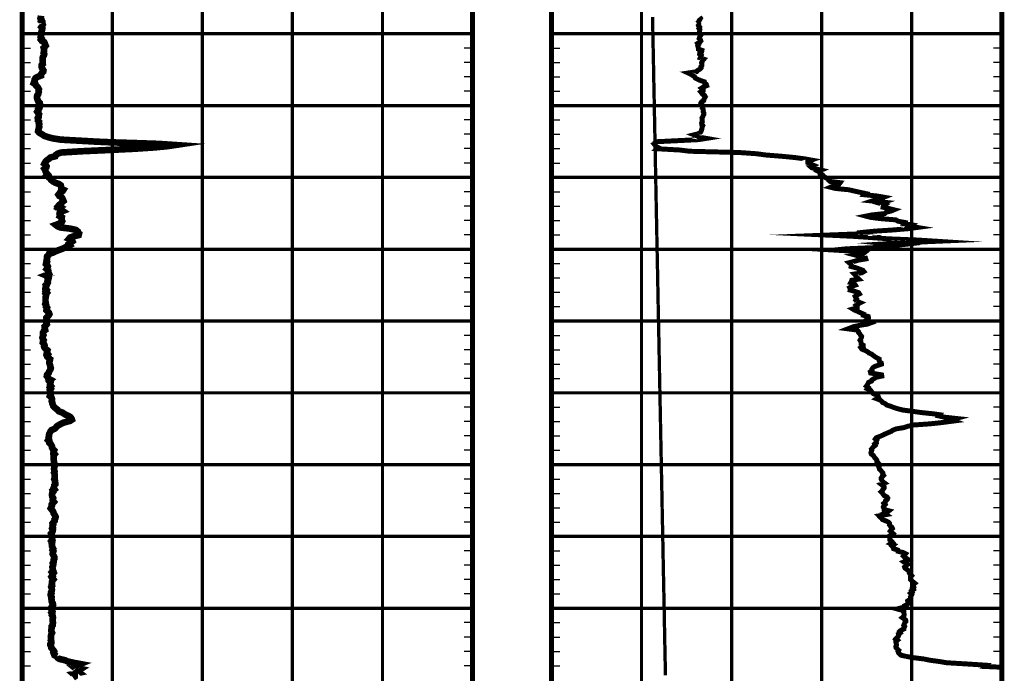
# Model space of a CAD drawing. Extents: x 0 to 10.2, y 0 to 7.6.
# Tile 3 of 8: x 2 to 5, y 1.9 to 3.9. Entities that reach past the tile are written whole.
import ezdxf

# ---------------------------------------------------------------- set-up
doc = ezdxf.new("R2010")
doc.units = 0
for name, pattern in [('Dash', [0.12, 0.08, -0.04]), ('Dot', [0.04, 0, -0.04]), ('Solid', [0])]:
    doc.linetypes.add(name, pattern=pattern)
doc.layers.get('0').update_dxf_attribs({"linetype": 'Solid'})

msp = doc.modelspace()

# ---------------------------------------------------------------- linework, layer by layer
at = {"color": 7, "linetype": 'Solid', "const_width": 0.015}
for points in [[(1.998, 5.75), (1.998, 1.2265)], [(3.358, 5.75), (3.358, 1.2265)], [(3.596, 5.75), (3.596, 1.2265)], [(3.596, 5.75), (3.596, 1.2265)], [(4.956, 5.75), (4.956, 1.2265)], [(4.956, 5.75), (4.956, 1.2265)]]:
    msp.add_lwpolyline(points, dxfattribs=at)
at = {"color": 8, "linetype": 'Dot', "const_width": 0.01}
for points in [[(2.27, 5.75), (2.27, 1.2265)], [(2.542, 5.75), (2.542, 1.2265)], [(2.814, 5.75), (2.814, 1.2265)], [(3.086, 5.75), (3.086, 1.2265)], [(3.868, 5.75), (3.868, 1.2265)], [(4.14, 5.75), (4.14, 1.2265)], [(4.412, 5.75), (4.412, 1.2265)], [(4.684, 5.75), (4.684, 1.2265)], [(1.998, 3.8077), (3.358, 3.8077)], [(3.358, 3.8077), (1.998, 3.8077)], [(3.596, 3.8077), (4.956, 3.8077)], [(4.956, 3.8077), (3.596, 3.8077)], [(3.596, 3.8077), (4.956, 3.8077)], [(4.956, 3.8077), (3.596, 3.8077)], [(1.998, 3.5908), (3.358, 3.5908)], [(3.358, 3.5908), (1.998, 3.5908)], [(3.596, 3.5908), (4.956, 3.5908)], [(4.956, 3.5908), (3.596, 3.5908)], [(3.596, 3.5908), (4.956, 3.5908)], [(4.956, 3.5908), (3.596, 3.5908)], [(1.998, 3.3738), (3.358, 3.3738)], [(3.358, 3.3738), (1.998, 3.3738)], [(3.596, 3.3738), (4.956, 3.3738)], [(4.956, 3.3738), (3.596, 3.3738)], [(3.596, 3.3738), (4.956, 3.3738)], [(4.956, 3.3738), (3.596, 3.3738)], [(1.998, 3.1569), (3.358, 3.1569)], [(3.358, 3.1569), (1.998, 3.1569)], [(3.596, 3.1569), (4.956, 3.1569)], [(4.956, 3.1569), (3.596, 3.1569)], [(3.596, 3.1569), (4.956, 3.1569)], [(4.956, 3.1569), (3.596, 3.1569)], [(1.998, 2.9399), (3.358, 2.9399)], [(3.358, 2.9399), (1.998, 2.9399)], [(3.596, 2.9399), (4.956, 2.9399)], [(4.956, 2.9399), (3.596, 2.9399)], [(3.596, 2.9399), (4.956, 2.9399)], [(4.956, 2.9399), (3.596, 2.9399)], [(1.998, 2.723), (3.358, 2.723)], [(3.358, 2.723), (1.998, 2.723)], [(3.596, 2.723), (4.956, 2.723)], [(4.956, 2.723), (3.596, 2.723)], [(3.596, 2.723), (4.956, 2.723)], [(4.956, 2.723), (3.596, 2.723)], [(1.998, 2.506), (3.358, 2.506)], [(3.358, 2.506), (1.998, 2.506)], [(3.596, 2.506), (4.956, 2.506)], [(4.956, 2.506), (3.596, 2.506)], [(3.596, 2.506), (4.956, 2.506)], [(4.956, 2.506), (3.596, 2.506)], [(1.998, 2.2891), (3.358, 2.2891)], [(3.358, 2.2891), (1.998, 2.2891)], [(3.596, 2.2891), (4.956, 2.2891)], [(4.956, 2.2891), (3.596, 2.2891)], [(3.596, 2.2891), (4.956, 2.2891)], [(4.956, 2.2891), (3.596, 2.2891)], [(1.998, 2.0722), (3.358, 2.0722)], [(3.358, 2.0722), (1.998, 2.0722)], [(3.596, 2.0722), (4.956, 2.0722)], [(4.956, 2.0722), (3.596, 2.0722)], [(3.596, 2.0722), (4.956, 2.0722)], [(4.956, 2.0722), (3.596, 2.0722)]]:
    msp.add_lwpolyline(points, dxfattribs=at)
at = {"color": 96, "linetype": 'Solid', "const_width": 0.02}
for points in [[(2.0551, 3.862), (2.0546, 3.8582), (2.0532, 3.8544), (2.0557, 3.8506), (2.0546, 3.8468), (2.0589, 3.843), (2.0589, 3.8392)], [(2.0589, 3.8392), (2.0603, 3.8354), (2.0584, 3.8316), (2.0559, 3.8278), (2.0589, 3.8239), (2.0584, 3.8202), (2.057, 3.8163), (2.0559, 3.8124), (2.0551, 3.8087), (2.0546, 3.8049), (2.0546, 3.8011), (2.0538, 3.7973), (2.0565, 3.7935), (2.0546, 3.7897), (2.0573, 3.786), (2.0646, 3.7822), (2.0665, 3.7783), (2.0676, 3.7745), (2.069, 3.7717), (2.063, 3.7652), (2.0641, 3.7614), (2.0641, 3.7576), (2.0636, 3.7537), (2.0627, 3.7499), (2.0646, 3.7462), (2.0636, 3.7424), (2.0611, 3.7386), (2.0597, 3.7348), (2.0603, 3.731), (2.0603, 3.7272), (2.0603, 3.7234), (2.0597, 3.7196), (2.0603, 3.7158), (2.0565, 3.712), (2.0565, 3.7082), (2.0576, 3.7044), (2.06, 3.7006), (2.0622, 3.6968), (2.0616, 3.693), (2.0573, 3.6891), (2.0551, 3.6853), (2.0551, 3.6815), (2.0453, 3.6777), (2.0383, 3.6739), (2.0361, 3.67), (2.0361, 3.6662), (2.0342, 3.6624), (2.0328, 3.6586), (2.0385, 3.6548), (2.0399, 3.6509), (2.0442, 3.6472), (2.0464, 3.6434), (2.0486, 3.6396), (2.0475, 3.6358), (2.0483, 3.6319), (2.0461, 3.6247), (2.0432, 3.621), (2.0429, 3.6173), (2.0429, 3.6135), (2.0442, 3.6096), (2.0451, 3.6059), (2.047, 3.6022), (2.0513, 3.5984), (2.0519, 3.5946), (2.0508, 3.5908), (2.0513, 3.587), (2.05, 3.5832), (2.0461, 3.5794), (2.0467, 3.5757), (2.0437, 3.5719), (2.0461, 3.5682), (2.0489, 3.5644), (2.048, 3.5607), (2.048, 3.5569), (2.0451, 3.5531), (2.0461, 3.5493), (2.0456, 3.5455), (2.0489, 3.5417), (2.0483, 3.538), (2.0497, 3.5342), (2.0486, 3.5303), (2.0497, 3.5267), (2.0486, 3.5231), (2.0475, 3.5197), (2.0464, 3.5162), (2.0461, 3.5128), (2.0489, 3.5093), (2.0546, 3.5059), (2.0603, 3.5025), (2.0649, 3.4991), (2.0755, 3.4955), (2.0905, 3.4916), (2.1147, 3.4878), (2.2284, 3.4814), (2.2757, 3.4794), (2.3396, 3.4774), (2.4112, 3.4749), (2.4596, 3.4716), (2.4351, 3.4679), (2.3946, 3.4641), (2.3366, 3.4603), (2.2597, 3.4565), (2.1767, 3.4527), (2.1152, 3.4489), (2.1049, 3.4452), (2.0995, 3.4414), (2.0981, 3.4376), (2.0829, 3.4337), (2.0791, 3.4299), (2.0733, 3.4261), (2.0693, 3.4222), (2.0668, 3.4184), (2.0649, 3.4146), (2.0693, 3.4108), (2.0717, 3.407), (2.0706, 3.4032), (2.0655, 3.3994), (2.0679, 3.3957), (2.0684, 3.3919), (2.0704, 3.388), (2.0736, 3.3842), (2.0712, 3.3805), (2.0788, 3.3767), (2.0796, 3.3729), (2.0872, 3.3691), (2.0864, 3.3653), (2.0908, 3.3616), (2.0978, 3.3578), (2.1084, 3.354), (2.1144, 3.3501), (2.1158, 3.3441), (2.1158, 3.3403), (2.1228, 3.3365), (2.1204, 3.3327), (2.1128, 3.3289), (2.1106, 3.3251), (2.1076, 3.3214), (2.1101, 3.3176), (2.1171, 3.3139), (2.1196, 3.3101), (2.1215, 3.3062), (2.1228, 3.3025), (2.118, 3.2987), (2.1166, 3.2949), (2.1103, 3.2911), (2.1071, 3.2873), (2.1139, 3.2835), (2.109, 3.2797), (2.1155, 3.2759), (2.1209, 3.2721), (2.1117, 3.2683), (2.1109, 3.2644), (2.1128, 3.2606), (2.1114, 3.2568), (2.1177, 3.2531), (2.1171, 3.2493), (2.1171, 3.2454), (2.119, 3.2416), (2.1171, 3.2378), (2.1098, 3.234), (2.0995, 3.2302), (2.1044, 3.2263), (2.1131, 3.2226), (2.1441, 3.2188), (2.1601, 3.215), (2.1647, 3.2113), (2.1639, 3.2074), (2.1696, 3.2037), (2.1685, 3.1995), (2.1533, 3.1958), (2.1427, 3.1921), (2.1394, 3.1882), (2.1479, 3.1845), (2.1498, 3.1808), (2.1446, 3.1771), (2.1397, 3.1733), (2.1422, 3.1695), (2.1348, 3.1657), (2.1277, 3.1619), (2.1193, 3.1581), (2.1087, 3.1543), (2.0989, 3.1505), (2.0918, 3.1467), (2.0793, 3.1429), (2.0777, 3.1391), (2.0733, 3.1352), (2.0731, 3.1314), (2.0731, 3.1276), (2.0717, 3.1237), (2.0731, 3.1199), (2.0706, 3.1161), (2.0698, 3.1123), (2.0736, 3.1085), (2.0755, 3.1046), (2.0744, 3.1008), (2.072, 3.097), (2.0766, 3.0932), (2.0774, 3.0894), (2.0774, 3.0855), (2.0793, 3.0818), (2.0695, 3.078), (2.0788, 3.0742), (2.0782, 3.0703), (2.0752, 3.0665), (2.0761, 3.063), (2.0744, 3.0595), (2.0755, 3.0557), (2.0736, 3.052), (2.0693, 3.0483), (2.0704, 3.0445), (2.0684, 3.0408), (2.0679, 3.037), (2.0717, 3.0334), (2.0693, 3.0296), (2.0723, 3.0257), (2.0687, 3.0219), (2.0704, 3.0181), (2.0693, 3.0143), (2.0687, 3.0105), (2.0684, 3.0067), (2.0684, 3.0029), (2.0684, 2.999), (2.0693, 2.9952), (2.0679, 2.9915), (2.0704, 2.9877), (2.0698, 2.9838), (2.0731, 2.98), (2.0717, 2.9762), (2.0712, 2.9724), (2.0755, 2.9686), (2.0788, 2.9648), (2.0801, 2.961), (2.0782, 2.9572), (2.075, 2.9534), (2.0712, 2.9496), (2.0717, 2.9458), (2.0698, 2.9419), (2.0698, 2.9382), (2.0717, 2.9344), (2.0725, 2.9305), (2.0693, 2.9266), (2.0657, 2.9229), (2.0665, 2.9163), (2.0674, 2.9126), (2.063, 2.9088), (2.0608, 2.9049), (2.0608, 2.9011), (2.0622, 2.8972), (2.0603, 2.8935), (2.0592, 2.8897), (2.0603, 2.8858), (2.0627, 2.882), (2.0611, 2.8782), (2.0603, 2.8743), (2.0638, 2.8705), (2.0655, 2.8667), (2.0641, 2.863), (2.0655, 2.8591), (2.0695, 2.8552), (2.0742, 2.8514), (2.0731, 2.8476), (2.0725, 2.8438), (2.0755, 2.8399), (2.072, 2.8362), (2.0736, 2.8324), (2.078, 2.8286), (2.0823, 2.8248), (2.0815, 2.8208), (2.0801, 2.817), (2.0801, 2.8132), (2.0812, 2.8095), (2.0826, 2.8056), (2.0831, 2.8018), (2.0845, 2.798), (2.0837, 2.7943), (2.0812, 2.7904), (2.0791, 2.7866), (2.078, 2.7828), (2.0731, 2.7774), (2.0725, 2.7736), (2.0755, 2.7698), (2.0769, 2.766), (2.084, 2.7622), (2.0801, 2.7585), (2.0837, 2.7547), (2.0826, 2.7509), (2.082, 2.7471), (2.085, 2.7432), (2.082, 2.7394), (2.0845, 2.7356), (2.0815, 2.7318), (2.0826, 2.728), (2.0826, 2.7242), (2.084, 2.7205), (2.084, 2.7167), (2.082, 2.7129), (2.0864, 2.709), (2.0878, 2.7052), (2.0878, 2.7015), (2.0872, 2.6976), (2.0888, 2.6938), (2.0891, 2.69), (2.091, 2.6862), (2.0921, 2.6824), (2.0962, 2.6786), (2.1011, 2.6749), (2.1054, 2.6711), (2.1084, 2.6673), (2.1193, 2.6635), (2.125, 2.6597), (2.1288, 2.6569), (2.1384, 2.6532), (2.1438, 2.6495), (2.1468, 2.6457), (2.1481, 2.6419), (2.1424, 2.6382), (2.1237, 2.6333), (2.1155, 2.6295), (2.1087, 2.6257), (2.1027, 2.6219), (2.0995, 2.618), (2.0956, 2.6143), (2.0864, 2.6104), (2.0834, 2.6066), (2.0815, 2.6028), (2.0796, 2.5989), (2.0788, 2.5951), (2.0788, 2.5912), (2.0777, 2.5874), (2.0788, 2.5836), (2.0763, 2.5797), (2.0799, 2.5759), (2.0801, 2.5721), (2.0842, 2.5683), (2.0864, 2.5645), (2.0883, 2.5606), (2.0883, 2.5568), (2.0902, 2.553), (2.0946, 2.5492), (2.0929, 2.5453), (2.0924, 2.5415), (2.0959, 2.5376), (2.0929, 2.5339), (2.0935, 2.5301), (2.0929, 2.5263), (2.0929, 2.5224), (2.0935, 2.5186), (2.094, 2.5149), (2.0948, 2.5111), (2.0959, 2.5073), (2.0967, 2.5034), (2.0951, 2.4997), (2.0943, 2.493), (2.0948, 2.4892), (2.0959, 2.4854), (2.0943, 2.4814), (2.0959, 2.4775), (2.0962, 2.4737), (2.0962, 2.4699), (2.0962, 2.466), (2.0948, 2.4622), (2.0967, 2.4584), (2.0967, 2.4546), (2.0978, 2.4507), (2.0981, 2.4469), (2.0948, 2.4431), (2.0943, 2.4392), (2.0929, 2.4354), (2.0954, 2.4316), (2.0902, 2.4278), (2.0916, 2.424), (2.0886, 2.4202), (2.0883, 2.4163), (2.0883, 2.4124), (2.0891, 2.4087), (2.0916, 2.4049), (2.0905, 2.401), (2.0902, 2.3972), (2.0935, 2.3934), (2.0899, 2.3895), (2.0872, 2.3858), (2.0878, 2.382), (2.0859, 2.3781), (2.084, 2.3743), (2.0869, 2.3705), (2.0902, 2.3667), (2.0921, 2.3629), (2.0929, 2.359), (2.0954, 2.3553), (2.0978, 2.3515), (2.0992, 2.3477), (2.0981, 2.3439), (2.0956, 2.3401), (2.0959, 2.3362), (2.0929, 2.3324), (2.0899, 2.3286), (2.0916, 2.3248), (2.0897, 2.3209), (2.0908, 2.3171), (2.0886, 2.3133), (2.0908, 2.3094), (2.0902, 2.3056), (2.0886, 2.3018), (2.0853, 2.298), (2.0869, 2.2942), (2.0864, 2.2904), (2.0878, 2.2865), (2.0883, 2.2827), (2.0891, 2.2789), (2.0859, 2.275), (2.0883, 2.2712), (2.0872, 2.2675), (2.0883, 2.2637), (2.0878, 2.2598), (2.0897, 2.2559), (2.0916, 2.2521), (2.0897, 2.2484), (2.0921, 2.2445), (2.0908, 2.2407), (2.0899, 2.237), (2.0916, 2.2334), (2.0935, 2.2297), (2.0954, 2.226), (2.0954, 2.2222), (2.0929, 2.2184), (2.0929, 2.2123), (2.0905, 2.2085), (2.0921, 2.2047), (2.091, 2.2009), (2.0891, 2.1971), (2.0897, 2.1933), (2.0902, 2.1896), (2.0916, 2.1858), (2.0883, 2.182), (2.0921, 2.1782), (2.0891, 2.1744), (2.0902, 2.1706), (2.0867, 2.1668), (2.0888, 2.163), (2.0921, 2.1592), (2.0891, 2.1554), (2.0878, 2.1516), (2.0883, 2.1478), (2.0872, 2.144), (2.0883, 2.1402), (2.0859, 2.1363), (2.0872, 2.1326), (2.0878, 2.1288), (2.0872, 2.125), (2.0853, 2.1212), (2.0864, 2.1174), (2.084, 2.1135), (2.0845, 2.1097), (2.0869, 2.1059), (2.0859, 2.1021), (2.0872, 2.0982), (2.0867, 2.0944), (2.088, 2.0906), (2.0905, 2.0869), (2.0913, 2.0831), (2.0894, 2.0795), (2.0867, 2.0757), (2.0891, 2.0703), (2.0872, 2.0666), (2.0891, 2.0628), (2.0864, 2.059), (2.0888, 2.0552), (2.0878, 2.0515), (2.0902, 2.0477), (2.091, 2.0439), (2.0902, 2.04), (2.0902, 2.0363), (2.0902, 2.0325), (2.091, 2.0287), (2.0902, 2.0249), (2.0902, 2.0211), (2.0872, 2.0174), (2.0872, 2.0136), (2.0864, 2.0098), (2.0859, 2.0059), (2.0864, 2.0021), (2.0883, 1.9983), (2.0864, 1.9945), (2.0853, 1.9908), (2.0845, 1.987), (2.0853, 1.9832), (2.0853, 1.9794), (2.0845, 1.9756), (2.0864, 1.9718), (2.0864, 1.9681), (2.0834, 1.9643), (2.0834, 1.9605), (2.0853, 1.9568), (2.0859, 1.9531), (2.0891, 1.9493), (2.0924, 1.9455), (2.0946, 1.9417), (2.0924, 1.938), (2.0954, 1.9306), (2.1033, 1.9268)], [(2.1033, 1.9268), (2.1049, 1.923), (2.1106, 1.9191), (2.1277, 1.9153), (2.1356, 1.9115), (2.1528, 1.9077), (2.1729, 1.9039), (2.1639, 1.9002), (2.1517, 1.8964), (2.1563, 1.8926), (2.1748, 1.8888), (2.1688, 1.885), (2.1645, 1.8813), (2.1699, 1.8775), (2.1525, 1.8737), (2.1568, 1.87), (2.1568, 1.8662), (2.1517, 1.8625)]]:
    msp.add_lwpolyline(points, dxfattribs=at)
at = {"color": 132, "linetype": 'Solid', "const_width": 0.015}
for points in [[(4.0431, 3.8582), (4.0462, 3.8544), (4.0441, 3.8506), (4.0419, 3.8468), (4.0406, 3.843), (4.0352, 3.8392)], [(4.0352, 3.8392), (4.0407, 3.8354), (4.0405, 3.8316), (4.0435, 3.8278), (4.0414, 3.8239), (4.0443, 3.8202), (4.0435, 3.8163), (4.0426, 3.8124), (4.0421, 3.8087), (4.0482, 3.8049), (4.0452, 3.8011), (4.0434, 3.7973), (4.0421, 3.7935), (4.046, 3.7897), (4.0473, 3.786), (4.0444, 3.7822), (4.0376, 3.7783), (4.0402, 3.7745), (4.0379, 3.7717), (4.0395, 3.7652), (4.0398, 3.7614), (4.0505, 3.7576), (4.0498, 3.7537), (4.044, 3.7499), (4.0435, 3.7462), (4.0485, 3.7424), (4.0472, 3.7386), (4.0454, 3.7348), (4.0561, 3.731), (4.0528, 3.7272), (4.0512, 3.7234), (4.0493, 3.7196), (4.0506, 3.7158), (4.0504, 3.712), (4.0474, 3.7082), (4.0479, 3.7044), (4.0442, 3.7006), (4.0373, 3.6968), (4.0344, 3.693), (4.0091, 3.6891), (4.0173, 3.6853), (4.0229, 3.6815), (4.0285, 3.6777), (4.0305, 3.6739), (4.038, 3.67), (4.0464, 3.6662), (4.058, 3.6624), (4.0587, 3.6586), (4.0636, 3.6548), (4.0648, 3.6509), (4.0556, 3.6472), (4.0495, 3.6434), (4.0544, 3.6396), (4.0544, 3.6358), (4.047, 3.6319), (4.0526, 3.6247), (4.0589, 3.621), (4.0608, 3.6173), (4.0585, 3.6135), (4.0564, 3.6096), (4.056, 3.6059), (4.0497, 3.6022), (4.0474, 3.5984), (4.0501, 3.5946), (4.05, 3.5908), (4.0522, 3.587), (4.0516, 3.5832), (4.0543, 3.5794), (4.0548, 3.5757), (4.0543, 3.5719), (4.0563, 3.5682), (4.0565, 3.5644), (4.0543, 3.5607), (4.0529, 3.5569), (4.0506, 3.5531), (4.051, 3.5493), (4.0512, 3.5455), (4.0517, 3.5417), (4.0496, 3.538), (4.0497, 3.5342), (4.0531, 3.5303), (4.0512, 3.5267), (4.0508, 3.5231), (4.0503, 3.5197), (4.0489, 3.5162), (4.048, 3.5128), (4.0452, 3.5093), (4.04, 3.5059), (4.0267, 3.5025), (4.0357, 3.4991), (4.0416, 3.4955), (4.0638, 3.4916), (4.0402, 3.4878), (3.9105, 3.4814), (3.9091, 3.4794), (3.9095, 3.4774), (3.9059, 3.4749), (3.9087, 3.4716), (3.9109, 3.4679), (3.9184, 3.4641), (3.9146, 3.4603), (3.983, 3.4565), (4.014, 3.4527), (4.1632, 3.4489), (4.2157, 3.4452), (4.2437, 3.4414), (4.2911, 3.4376), (4.3316, 3.4337), (4.3597, 3.4299), (4.3811, 3.4261), (4.37, 3.4222), (4.3699, 3.4184), (4.3773, 3.4146), (4.3864, 3.4108), (4.3775, 3.407), (4.3819, 3.4032), (4.3945, 3.3994), (4.4106, 3.3957), (4.4017, 3.3919), (4.4088, 3.388), (4.4081, 3.3842), (4.4153, 3.3805), (4.4185, 3.3767), (4.4241, 3.3729), (4.4315, 3.3691), (4.4331, 3.3653), (4.4376, 3.3616), (4.4677, 3.3578), (4.4649, 3.354), (4.4523, 3.3501), (4.4386, 3.3441), (4.4538, 3.3403), (4.4931, 3.3365), (4.51, 3.3327), (4.5268, 3.3289), (4.5445, 3.3251), (4.541, 3.3214), (4.5791, 3.3176), (4.6002, 3.3139), (4.5908, 3.3101), (4.5747, 3.3062), (4.5638, 3.3025), (4.6005, 3.2987), (4.5899, 3.2949), (4.6035, 3.2911), (4.5983, 3.2873), (4.5976, 3.2835), (4.6152, 3.2797), (4.6306, 3.2759), (4.6216, 3.2721), (4.606, 3.2683), (4.6022, 3.2644), (4.5647, 3.2606), (4.5455, 3.2568), (4.5593, 3.2531), (4.5885, 3.2493), (4.636, 3.2454), (4.6421, 3.2416), (4.6622, 3.2378), (4.6601, 3.234), (4.6843, 3.2302), (4.6788, 3.2263), (4.7009, 3.2226), (4.6728, 3.2188), (4.628, 3.215), (4.5712, 3.2113), (4.533, 3.2074), (4.5364, 3.2037), (4.4283, 3.1995), (4.5066, 3.1958), (4.5608, 3.1921), (4.6137, 3.1882), (4.7026, 3.1845), (4.7601, 3.1808), (4.6743, 3.1771), (4.61, 3.1733), (4.6468, 3.1695), (4.6141, 3.1657), (4.5737, 3.1619), (4.4878, 3.1581), (4.4498, 3.1543), (4.5114, 3.1505), (4.5415, 3.1467), (4.5368, 3.1429), (4.5137, 3.1391), (4.5284, 3.1352), (4.544, 3.1314), (4.5451, 3.1276), (4.5222, 3.1237), (4.5095, 3.1199), (4.4949, 3.1161), (4.4994, 3.1123), (4.5015, 3.1085), (4.5009, 3.1046), (4.5157, 3.1008), (4.5261, 3.097), (4.5363, 3.0932), (4.5394, 3.0894), (4.5329, 3.0855), (4.5104, 3.0818), (4.5142, 3.078), (4.5155, 3.0742), (4.5201, 3.0703), (4.5241, 3.0665), (4.5029, 3.063), (4.5018, 3.0595), (4.4997, 3.0557), (4.5113, 3.052), (4.5137, 3.0483), (4.5027, 3.0445), (4.4967, 3.0408), (4.499, 3.037), (4.4981, 3.0334), (4.5115, 3.0296), (4.5237, 3.0257), (4.526, 3.0219), (4.5186, 3.0181), (4.5131, 3.0143), (4.5152, 3.0105), (4.5177, 3.0067), (4.5153, 3.0029), (4.5195, 2.999), (4.5288, 2.9952), (4.5212, 2.9915), (4.5161, 2.9877), (4.5197, 2.9838), (4.5195, 2.98), (4.5061, 2.9762), (4.5124, 2.9724), (4.5215, 2.9686), (4.5297, 2.9648), (4.5385, 2.961), (4.5378, 2.9572), (4.5527, 2.9534), (4.5536, 2.9496), (4.5529, 2.9458), (4.5461, 2.9419), (4.5535, 2.9382), (4.5605, 2.9344), (4.5496, 2.9305), (4.5258, 2.9266), (4.5086, 2.9229), (4.4913, 2.9163), (4.5194, 2.9126), (4.523, 2.9088), (4.5235, 2.9049), (4.5272, 2.9011), (4.5293, 2.8972), (4.5326, 2.8935), (4.5319, 2.8897), (4.5302, 2.8858), (4.5278, 2.882), (4.5303, 2.8782), (4.5309, 2.8743), (4.5311, 2.8705), (4.5377, 2.8667), (4.5378, 2.863), (4.5305, 2.8591), (4.5332, 2.8552), (4.5421, 2.8514), (4.5501, 2.8476), (4.5541, 2.8438), (4.5629, 2.8399), (4.5675, 2.8362), (4.5725, 2.8324), (4.5788, 2.8286), (4.5858, 2.8248), (4.5854, 2.8208), (4.587, 2.817), (4.5922, 2.8132), (4.5924, 2.8095), (4.5804, 2.8056), (4.5705, 2.8018), (4.5661, 2.798), (4.5638, 2.7943), (4.5642, 2.7904), (4.5589, 2.7866), (4.5599, 2.7828), (4.593, 2.7774), (4.5936, 2.7736), (4.5752, 2.7698), (4.5706, 2.766), (4.5639, 2.7622), (4.5627, 2.7585), (4.5536, 2.7547), (4.5517, 2.7509), (4.5499, 2.7471), (4.5471, 2.7432), (4.5522, 2.7394), (4.5498, 2.7356), (4.5588, 2.7318), (4.562, 2.728), (4.5643, 2.7242), (4.568, 2.7205), (4.5775, 2.7167), (4.5825, 2.7129), (4.584, 2.709), (4.5781, 2.7052), (4.5884, 2.7015), (4.5926, 2.6976), (4.5962, 2.6938), (4.6046, 2.69), (4.6087, 2.6862), (4.6205, 2.6824), (4.6299, 2.6786), (4.642, 2.6749), (4.6566, 2.6711), (4.6851, 2.6673), (4.7124, 2.6635), (4.7487, 2.6597), (4.7684, 2.6569), (4.7659, 2.6532), (4.7833, 2.6495), (4.8177, 2.6457), (4.8035, 2.6419), (4.813, 2.6382), (4.776, 2.6333), (4.741, 2.6295), (4.6876, 2.6257), (4.6721, 2.6219), (4.6605, 2.618), (4.6375, 2.6143), (4.6273, 2.6104), (4.622, 2.6066), (4.6131, 2.6028), (4.6038, 2.5989), (4.5963, 2.5951), (4.5872, 2.5912), (4.577, 2.5874), (4.5742, 2.5836), (4.5784, 2.5797), (4.5767, 2.5759), (4.5773, 2.5721), (4.572, 2.5683), (4.5738, 2.5645), (4.5694, 2.5606), (4.5659, 2.5568), (4.5623, 2.553), (4.5634, 2.5492), (4.5617, 2.5453), (4.5606, 2.5415), (4.5623, 2.5376), (4.568, 2.5339), (4.5704, 2.5301), (4.5727, 2.5263), (4.5768, 2.5224), (4.5789, 2.5186), (4.5789, 2.5149), (4.5826, 2.5111), (4.5787, 2.5073), (4.5822, 2.5034), (4.5853, 2.4997), (4.5862, 2.493), (4.59, 2.4892), (4.5931, 2.4854), (4.5968, 2.4814), (4.5963, 2.4775), (4.5989, 2.4737), (4.5947, 2.4699), (4.5919, 2.466), (4.5917, 2.4622), (4.594, 2.4584), (4.5964, 2.4546), (4.6017, 2.4507), (4.5915, 2.4469), (4.5963, 2.4431), (4.6008, 2.4392), (4.6006, 2.4354), (4.5972, 2.4316), (4.5954, 2.4278), (4.5914, 2.424), (4.5951, 2.4202), (4.5986, 2.4163), (4.6009, 2.4124), (4.6089, 2.4087), (4.6117, 2.4049), (4.6102, 2.401), (4.605, 2.3972), (4.6044, 2.3934), (4.6001, 2.3895), (4.6034, 2.3858), (4.5997, 2.382), (4.5981, 2.3781), (4.6005, 2.3743), (4.6008, 2.3705), (4.6153, 2.3667), (4.6106, 2.3629), (4.6017, 2.359), (4.607, 2.3553), (4.5851, 2.3515), (4.5887, 2.3477), (4.593, 2.3439), (4.5957, 2.3401), (4.6057, 2.3362), (4.6139, 2.3324), (4.617, 2.3286), (4.6165, 2.3248), (4.6193, 2.3209), (4.6241, 2.3171), (4.6257, 2.3133), (4.6217, 2.3094), (4.6192, 2.3056), (4.6235, 2.3018), (4.6275, 2.298), (4.6224, 2.2942), (4.6166, 2.2904), (4.6171, 2.2865), (4.6179, 2.2827), (4.6178, 2.2789), (4.6231, 2.275), (4.6262, 2.2712), (4.6205, 2.2675), (4.6292, 2.2637), (4.6246, 2.2598), (4.6282, 2.2559), (4.6292, 2.2521), (4.6413, 2.2484), (4.6421, 2.2445), (4.6576, 2.2407), (4.6654, 2.237), (4.6623, 2.2334), (4.6591, 2.2297), (4.6633, 2.226), (4.6693, 2.2222), (4.6748, 2.2184), (4.66, 2.2123), (4.665, 2.2085), (4.6716, 2.2047), (4.6648, 2.2009), (4.6622, 2.1971), (4.6638, 2.1933), (4.6694, 2.1896), (4.6735, 2.1858), (4.6789, 2.182), (4.6771, 2.1782), (4.6796, 2.1744), (4.6837, 2.1706), (4.6805, 2.1668), (4.6804, 2.163), (4.6802, 2.1592), (4.684, 2.1554), (4.6884, 2.1516), (4.6932, 2.1478), (4.6884, 2.144), (4.6889, 2.1402), (4.6902, 2.1363), (4.6864, 2.1326), (4.689, 2.1288), (4.6834, 2.125), (4.6853, 2.1212), (4.6803, 2.1174), (4.6841, 2.1135), (4.682, 2.1097), (4.68, 2.1059), (4.6811, 2.1021), (4.6777, 2.0982), (4.6718, 2.0944), (4.673, 2.0906), (4.6731, 2.0869), (4.6699, 2.0831), (4.6617, 2.0795), (4.6609, 2.0757), (4.64, 2.0703), (4.6532, 2.0666), (4.6603, 2.0628), (4.6601, 2.059), (4.6609, 2.0552), (4.6608, 2.0515), (4.6603, 2.0477), (4.6556, 2.0439), (4.6612, 2.04), (4.6658, 2.0363), (4.6663, 2.0325), (4.6629, 2.0287), (4.6616, 2.0249), (4.6599, 2.0211), (4.6625, 2.0174), (4.6605, 2.0136), (4.6605, 2.0098), (4.6514, 2.0059), (4.6473, 2.0021), (4.6496, 1.9983), (4.6439, 1.9945), (4.6447, 1.9908), (4.6427, 1.987), (4.6388, 1.9832), (4.6355, 1.9794), (4.6406, 1.9756), (4.6362, 1.9718), (4.6364, 1.9681), (4.6376, 1.9643), (4.6379, 1.9605), (4.6359, 1.9568), (4.6366, 1.9531), (4.6406, 1.9493), (4.6446, 1.9455), (4.6425, 1.9417), (4.644, 1.938), (4.6516, 1.9306), (4.6673, 1.9268)], [(4.6673, 1.9268), (4.6898, 1.923), (4.7209, 1.9191), (4.7389, 1.9153), (4.7672, 1.9115), (4.7894, 1.9077), (4.8533, 1.9039), (4.909, 1.9002), (4.9054, 1.8964), (4.956, 1.8941)]]:
    msp.add_lwpolyline(points, dxfattribs=at)
at = {"color": 132, "linetype": 'Dash', "const_width": 0.01}
for points in [[(3.9014, 3.8582), (3.9015, 3.8544), (3.9015, 3.8506), (3.9016, 3.8468), (3.9017, 3.843), (3.9018, 3.8392)], [(3.9018, 3.8392), (3.9018, 3.8354), (3.9019, 3.8316), (3.902, 3.8278), (3.9021, 3.8239), (3.9021, 3.8202), (3.9022, 3.8163), (3.9023, 3.8124), (3.9024, 3.8087), (3.9024, 3.8049), (3.9025, 3.8011), (3.9026, 3.7973), (3.9027, 3.7935), (3.9027, 3.7897), (3.9028, 3.786), (3.9029, 3.7822), (3.903, 3.7783), (3.903, 3.7745), (3.9031, 3.7717), (3.9032, 3.7652), (3.9033, 3.7614), (3.9034, 3.7576), (3.9034, 3.7537), (3.9035, 3.7499), (3.9036, 3.7462), (3.9037, 3.7424), (3.9037, 3.7386), (3.9038, 3.7348), (3.9039, 3.731), (3.904, 3.7272), (3.904, 3.7234), (3.9041, 3.7196), (3.9042, 3.7158), (3.9043, 3.712), (3.9043, 3.7082), (3.9044, 3.7044), (3.9045, 3.7006), (3.9046, 3.6968), (3.9046, 3.693), (3.9047, 3.6891), (3.9048, 3.6853), (3.9049, 3.6815), (3.9049, 3.6777), (3.905, 3.6739), (3.9051, 3.67), (3.9052, 3.6662), (3.9052, 3.6624), (3.9053, 3.6586), (3.9054, 3.6548), (3.9055, 3.6509), (3.9055, 3.6472), (3.9056, 3.6434), (3.9057, 3.6396), (3.9058, 3.6358), (3.9058, 3.6319), (3.906, 3.6247), (3.906, 3.621), (3.9061, 3.6173), (3.9062, 3.6135), (3.9063, 3.6096), (3.9063, 3.6059), (3.9064, 3.6022), (3.9065, 3.5984), (3.9065, 3.5946), (3.9066, 3.5908), (3.9067, 3.587), (3.9068, 3.5832), (3.9068, 3.5794), (3.9069, 3.5757), (3.907, 3.5719), (3.9071, 3.5682), (3.9071, 3.5644), (3.9072, 3.5607), (3.9073, 3.5569), (3.9074, 3.5531), (3.9074, 3.5493), (3.9075, 3.5455), (3.9076, 3.5417), (3.9077, 3.538), (3.9077, 3.5342), (3.9078, 3.5303), (3.9079, 3.5267), (3.908, 3.5231), (3.908, 3.5197), (3.9081, 3.5162), (3.9081, 3.5128), (3.9082, 3.5093), (3.9083, 3.5059), (3.9084, 3.5025), (3.9084, 3.4991), (3.9085, 3.4955), (3.9086, 3.4916), (3.9086, 3.4878), (3.9088, 3.4814), (3.9088, 3.4794), (3.9089, 3.4774), (3.9089, 3.4749), (3.909, 3.4716), (3.909, 3.4679), (3.9091, 3.4641), (3.9092, 3.4603), (3.9093, 3.4565), (3.9093, 3.4527), (3.9094, 3.4489), (3.9095, 3.4452), (3.9096, 3.4414), (3.9096, 3.4376), (3.9097, 3.4337), (3.9098, 3.4299), (3.9099, 3.4261), (3.9099, 3.4222), (3.91, 3.4184), (3.9101, 3.4146), (3.9102, 3.4108), (3.9102, 3.407), (3.9103, 3.4032), (3.9104, 3.3994), (3.9105, 3.3957), (3.9105, 3.3919), (3.9106, 3.388), (3.9107, 3.3842), (3.9108, 3.3805), (3.9108, 3.3767), (3.9109, 3.3729), (3.911, 3.3691), (3.911, 3.3653), (3.9111, 3.3616), (3.9112, 3.3578), (3.9113, 3.354), (3.9113, 3.3501), (3.9115, 3.3441), (3.9115, 3.3403), (3.9116, 3.3365), (3.9117, 3.3327), (3.9118, 3.3289), (3.9118, 3.3251), (3.9119, 3.3214), (3.912, 3.3176), (3.912, 3.3139), (3.9121, 3.3101), (3.9122, 3.3062), (3.9123, 3.3025), (3.9123, 3.2987), (3.9124, 3.2949), (3.9125, 3.2911), (3.9126, 3.2873), (3.9126, 3.2835), (3.9127, 3.2797), (3.9128, 3.2759), (3.9129, 3.2721), (3.9129, 3.2683), (3.913, 3.2644), (3.9131, 3.2606), (3.9132, 3.2568), (3.9132, 3.2531), (3.9133, 3.2493), (3.9134, 3.2454), (3.9135, 3.2416), (3.9135, 3.2378), (3.9136, 3.234), (3.9137, 3.2302), (3.9138, 3.2263), (3.9138, 3.2226), (3.9139, 3.2188), (3.914, 3.215), (3.914, 3.2113), (3.9141, 3.2074), (3.9142, 3.2037), (3.9143, 3.1995), (3.9143, 3.1958), (3.9144, 3.1921), (3.9145, 3.1882), (3.9146, 3.1845), (3.9146, 3.1808), (3.9147, 3.1771), (3.9148, 3.1733), (3.9149, 3.1695), (3.9149, 3.1657), (3.915, 3.1619), (3.9151, 3.1581), (3.9152, 3.1543), (3.9152, 3.1505), (3.9153, 3.1467), (3.9154, 3.1429), (3.9155, 3.1391), (3.9155, 3.1352), (3.9156, 3.1314), (3.9157, 3.1276), (3.9158, 3.1237), (3.9158, 3.1199), (3.9159, 3.1161), (3.916, 3.1123), (3.9161, 3.1085), (3.9161, 3.1046), (3.9162, 3.1008), (3.9163, 3.097), (3.9164, 3.0932), (3.9164, 3.0894), (3.9165, 3.0855), (3.9166, 3.0818), (3.9167, 3.078), (3.9167, 3.0742), (3.9168, 3.0703), (3.9169, 3.0665), (3.917, 3.063), (3.917, 3.0595), (3.9171, 3.0557), (3.9172, 3.052), (3.9172, 3.0483), (3.9173, 3.0445), (3.9174, 3.0408), (3.9175, 3.037), (3.9175, 3.0334), (3.9176, 3.0296), (3.9177, 3.0257), (3.9177, 3.0219), (3.9178, 3.0181), (3.9179, 3.0143), (3.918, 3.0105), (3.918, 3.0067), (3.9181, 3.0029), (3.9182, 2.999), (3.9183, 2.9952), (3.9183, 2.9915), (3.9184, 2.9877), (3.9185, 2.9838), (3.9186, 2.98), (3.9186, 2.9762), (3.9187, 2.9724), (3.9188, 2.9686), (3.9189, 2.9648), (3.9189, 2.961), (3.919, 2.9572), (3.9191, 2.9534), (3.9192, 2.9496), (3.9192, 2.9458), (3.9193, 2.9419), (3.9194, 2.9382), (3.9195, 2.9344), (3.9195, 2.9305), (3.9196, 2.9266), (3.9197, 2.9229), (3.9198, 2.9163), (3.9199, 2.9126), (3.92, 2.9088), (3.9201, 2.9049), (3.9201, 2.9011), (3.9202, 2.8972), (3.9203, 2.8935), (3.9204, 2.8897), (3.9204, 2.8858), (3.9205, 2.882), (3.9206, 2.8782), (3.9207, 2.8743), (3.9207, 2.8705), (3.9208, 2.8667), (3.9209, 2.863), (3.921, 2.8591), (3.921, 2.8552), (3.9211, 2.8514), (3.9212, 2.8476), (3.9213, 2.8438), (3.9213, 2.8399), (3.9214, 2.8362), (3.9215, 2.8324), (3.9216, 2.8286), (3.9216, 2.8248), (3.9217, 2.8208), (3.9218, 2.817), (3.9219, 2.8132), (3.9219, 2.8095), (3.922, 2.8056), (3.9221, 2.8018), (3.9222, 2.798), (3.9222, 2.7943), (3.9223, 2.7904), (3.9224, 2.7866), (3.9224, 2.7828), (3.9225, 2.7774), (3.9226, 2.7736), (3.9227, 2.7698), (3.9228, 2.766), (3.9228, 2.7622), (3.9229, 2.7585), (3.923, 2.7547), (3.9231, 2.7509), (3.9231, 2.7471), (3.9232, 2.7432), (3.9233, 2.7394), (3.9234, 2.7356), (3.9234, 2.7318), (3.9235, 2.728), (3.9236, 2.7242), (3.9237, 2.7205), (3.9237, 2.7167), (3.9238, 2.7129), (3.9239, 2.709), (3.924, 2.7052), (3.924, 2.7015), (3.9241, 2.6976), (3.9242, 2.6938), (3.9242, 2.69), (3.9243, 2.6862), (3.9244, 2.6824), (3.9245, 2.6786), (3.9245, 2.6749), (3.9246, 2.6711), (3.9247, 2.6673), (3.9248, 2.6635), (3.9248, 2.6597), (3.9249, 2.6569), (3.925, 2.6532), (3.925, 2.6495), (3.9251, 2.6457), (3.9252, 2.6419), (3.9253, 2.6382), (3.9254, 2.6333), (3.9254, 2.6295), (3.9255, 2.6257), (3.9256, 2.6219), (3.9257, 2.618), (3.9257, 2.6143), (3.9258, 2.6104), (3.9259, 2.6066), (3.926, 2.6028), (3.926, 2.5989), (3.9261, 2.5951), (3.9262, 2.5912), (3.9263, 2.5874), (3.9263, 2.5836), (3.9264, 2.5797), (3.9265, 2.5759), (3.9266, 2.5721), (3.9266, 2.5683), (3.9267, 2.5645), (3.9268, 2.5606), (3.9269, 2.5568), (3.9269, 2.553), (3.927, 2.5492), (3.9271, 2.5453), (3.9272, 2.5415), (3.9272, 2.5376), (3.9273, 2.5339), (3.9274, 2.5301), (3.9275, 2.5263), (3.9275, 2.5224), (3.9276, 2.5186), (3.9277, 2.5149), (3.9278, 2.5111), (3.9278, 2.5073), (3.9279, 2.5034), (3.928, 2.4997), (3.9281, 2.493), (3.9282, 2.4892), (3.9282, 2.4854), (3.9283, 2.4814), (3.9284, 2.4775), (3.9285, 2.4737), (3.9286, 2.4699), (3.9286, 2.466), (3.9287, 2.4622), (3.9288, 2.4584), (3.9289, 2.4546), (3.9289, 2.4507), (3.929, 2.4469), (3.9291, 2.4431), (3.9292, 2.4392), (3.9292, 2.4354), (3.9293, 2.4316), (3.9294, 2.4278), (3.9295, 2.424), (3.9295, 2.4202), (3.9296, 2.4163), (3.9297, 2.4124), (3.9298, 2.4087), (3.9298, 2.4049), (3.9299, 2.401), (3.93, 2.3972), (3.9301, 2.3934), (3.9301, 2.3895), (3.9302, 2.3858), (3.9303, 2.382), (3.9304, 2.3781), (3.9304, 2.3743), (3.9305, 2.3705), (3.9306, 2.3667), (3.9307, 2.3629), (3.9307, 2.359), (3.9308, 2.3553), (3.9309, 2.3515), (3.931, 2.3477), (3.931, 2.3439), (3.9311, 2.3401), (3.9312, 2.3362), (3.9312, 2.3324), (3.9313, 2.3286), (3.9314, 2.3248), (3.9315, 2.3209), (3.9316, 2.3171), (3.9316, 2.3133), (3.9317, 2.3094), (3.9318, 2.3056), (3.9319, 2.3018), (3.9319, 2.298), (3.932, 2.2942), (3.9321, 2.2904), (3.9322, 2.2865), (3.9322, 2.2827), (3.9323, 2.2789), (3.9324, 2.275), (3.9325, 2.2712), (3.9325, 2.2675), (3.9326, 2.2637), (3.9327, 2.2598), (3.9328, 2.2559), (3.9328, 2.2521), (3.9329, 2.2484), (3.933, 2.2445), (3.933, 2.2407), (3.9331, 2.237), (3.9332, 2.2334), (3.9333, 2.2297), (3.9333, 2.226), (3.9334, 2.2222), (3.9335, 2.2184), (3.9336, 2.2123), (3.9337, 2.2085), (3.9337, 2.2047), (3.9338, 2.2009), (3.9339, 2.1971), (3.934, 2.1933), (3.934, 2.1896), (3.9341, 2.1858), (3.9342, 2.182), (3.9343, 2.1782), (3.9343, 2.1744), (3.9344, 2.1706), (3.9345, 2.1668), (3.9346, 2.163), (3.9346, 2.1592), (3.9347, 2.1554), (3.9348, 2.1516), (3.9349, 2.1478), (3.9349, 2.144), (3.935, 2.1402), (3.9351, 2.1363), (3.9352, 2.1326), (3.9352, 2.1288), (3.9353, 2.125), (3.9354, 2.1212), (3.9355, 2.1174), (3.9355, 2.1135), (3.9356, 2.1097), (3.9357, 2.1059), (3.9358, 2.1021), (3.9358, 2.0982), (3.9359, 2.0944), (3.936, 2.0906), (3.9361, 2.0869), (3.9361, 2.0831), (3.9362, 2.0795), (3.9363, 2.0757), (3.9364, 2.0703), (3.9365, 2.0666), (3.9365, 2.0628), (3.9366, 2.059), (3.9367, 2.0552), (3.9368, 2.0515), (3.9368, 2.0477), (3.9369, 2.0439), (3.937, 2.04), (3.9371, 2.0363), (3.9371, 2.0325), (3.9372, 2.0287), (3.9373, 2.0249), (3.9373, 2.0211), (3.9374, 2.0174), (3.9375, 2.0136), (3.9376, 2.0098), (3.9376, 2.0059), (3.9377, 2.0021), (3.9378, 1.9983), (3.9379, 1.9945), (3.9379, 1.9908), (3.938, 1.987), (3.9381, 1.9832), (3.9381, 1.9794), (3.9382, 1.9756), (3.9383, 1.9718), (3.9384, 1.9681), (3.9384, 1.9643), (3.9385, 1.9605), (3.9386, 1.9568), (3.9387, 1.9531), (3.9387, 1.9493), (3.9388, 1.9455), (3.9389, 1.9417), (3.939, 1.938), (3.9391, 1.9306), (3.9392, 1.9268)], [(3.9392, 1.9268), (3.9393, 1.923), (3.9393, 1.9191), (3.9394, 1.9153), (3.9395, 1.9115), (3.9396, 1.9077), (3.9396, 1.9039), (3.9397, 1.9002), (3.9398, 1.8964), (3.9399, 1.8926), (3.9399, 1.8888), (3.94, 1.885), (3.9401, 1.8813), (3.9402, 1.8775), (3.9402, 1.8737), (3.9403, 1.87)]]:
    msp.add_lwpolyline(points, dxfattribs=at)
at = {"color": 7, "linetype": 'Solid'}
for points in [[(1.998, 3.8077), (2.023, 3.8077)], [(3.358, 3.8077), (3.333, 3.8077)], [(3.596, 3.8077), (3.621, 3.8077)], [(3.596, 3.8077), (3.621, 3.8077)], [(4.956, 3.8077), (4.931, 3.8077)], [(4.956, 3.8077), (4.931, 3.8077)], [(1.998, 3.7643), (2.023, 3.7643)], [(3.358, 3.7643), (3.333, 3.7643)], [(3.596, 3.7643), (3.621, 3.7643)], [(3.596, 3.7643), (3.621, 3.7643)], [(4.956, 3.7643), (4.931, 3.7643)], [(4.956, 3.7643), (4.931, 3.7643)], [(1.998, 3.7209), (2.023, 3.7209)], [(3.358, 3.7209), (3.333, 3.7209)], [(3.596, 3.7209), (3.621, 3.7209)], [(3.596, 3.7209), (3.621, 3.7209)], [(4.956, 3.7209), (4.931, 3.7209)], [(4.956, 3.7209), (4.931, 3.7209)], [(1.998, 3.6775), (2.023, 3.6775)], [(3.358, 3.6775), (3.333, 3.6775)], [(3.596, 3.6775), (3.621, 3.6775)], [(3.596, 3.6775), (3.621, 3.6775)], [(4.956, 3.6775), (4.931, 3.6775)], [(4.956, 3.6775), (4.931, 3.6775)], [(1.998, 3.6341), (2.023, 3.6341)], [(3.358, 3.6341), (3.333, 3.6341)], [(3.596, 3.6341), (3.621, 3.6341)], [(3.596, 3.6341), (3.621, 3.6341)], [(4.956, 3.6341), (4.931, 3.6341)], [(4.956, 3.6341), (4.931, 3.6341)], [(1.998, 3.5908), (2.023, 3.5908)], [(3.358, 3.5908), (3.333, 3.5908)], [(3.596, 3.5908), (3.621, 3.5908)], [(3.596, 3.5908), (3.621, 3.5908)], [(4.956, 3.5908), (4.931, 3.5908)], [(4.956, 3.5908), (4.931, 3.5908)], [(1.998, 3.5474), (2.023, 3.5474)], [(3.358, 3.5474), (3.333, 3.5474)], [(3.596, 3.5474), (3.621, 3.5474)], [(3.596, 3.5474), (3.621, 3.5474)], [(4.956, 3.5474), (4.931, 3.5474)], [(4.956, 3.5474), (4.931, 3.5474)], [(1.998, 3.504), (2.023, 3.504)], [(3.358, 3.504), (3.333, 3.504)], [(3.596, 3.504), (3.621, 3.504)], [(3.596, 3.504), (3.621, 3.504)], [(4.956, 3.504), (4.931, 3.504)], [(4.956, 3.504), (4.931, 3.504)], [(1.998, 3.4606), (2.023, 3.4606)], [(3.358, 3.4606), (3.333, 3.4606)], [(3.596, 3.4606), (3.621, 3.4606)], [(3.596, 3.4606), (3.621, 3.4606)], [(4.956, 3.4606), (4.931, 3.4606)], [(4.956, 3.4606), (4.931, 3.4606)], [(1.998, 3.4172), (2.023, 3.4172)], [(3.358, 3.4172), (3.333, 3.4172)], [(3.596, 3.4172), (3.621, 3.4172)], [(3.596, 3.4172), (3.621, 3.4172)], [(4.956, 3.4172), (4.931, 3.4172)], [(4.956, 3.4172), (4.931, 3.4172)], [(1.998, 3.3738), (2.023, 3.3738)], [(3.358, 3.3738), (3.333, 3.3738)], [(3.596, 3.3738), (3.621, 3.3738)], [(3.596, 3.3738), (3.621, 3.3738)], [(4.956, 3.3738), (4.931, 3.3738)], [(4.956, 3.3738), (4.931, 3.3738)], [(1.998, 3.3304), (2.023, 3.3304)], [(3.358, 3.3304), (3.333, 3.3304)], [(3.596, 3.3304), (3.621, 3.3304)], [(3.596, 3.3304), (3.621, 3.3304)], [(4.956, 3.3304), (4.931, 3.3304)], [(4.956, 3.3304), (4.931, 3.3304)], [(1.998, 3.287), (2.023, 3.287)], [(3.358, 3.287), (3.333, 3.287)], [(3.596, 3.287), (3.621, 3.287)], [(3.596, 3.287), (3.621, 3.287)], [(4.956, 3.287), (4.931, 3.287)], [(4.956, 3.287), (4.931, 3.287)], [(1.998, 3.2436), (2.023, 3.2436)], [(3.358, 3.2436), (3.333, 3.2436)], [(3.596, 3.2436), (3.621, 3.2436)], [(3.596, 3.2436), (3.621, 3.2436)], [(4.956, 3.2436), (4.931, 3.2436)], [(4.956, 3.2436), (4.931, 3.2436)], [(1.998, 3.2003), (2.023, 3.2003)], [(3.358, 3.2003), (3.333, 3.2003)], [(3.596, 3.2003), (3.621, 3.2003)], [(3.596, 3.2003), (3.621, 3.2003)], [(4.956, 3.2003), (4.931, 3.2003)], [(4.956, 3.2003), (4.931, 3.2003)], [(1.998, 3.1569), (2.023, 3.1569)], [(3.358, 3.1569), (3.333, 3.1569)], [(3.596, 3.1569), (3.621, 3.1569)], [(3.596, 3.1569), (3.621, 3.1569)], [(4.956, 3.1569), (4.931, 3.1569)], [(4.956, 3.1569), (4.931, 3.1569)], [(1.998, 3.1135), (2.023, 3.1135)], [(3.358, 3.1135), (3.333, 3.1135)], [(3.596, 3.1135), (3.621, 3.1135)], [(3.596, 3.1135), (3.621, 3.1135)], [(4.956, 3.1135), (4.931, 3.1135)], [(4.956, 3.1135), (4.931, 3.1135)], [(1.998, 3.0701), (2.023, 3.0701)], [(3.358, 3.0701), (3.333, 3.0701)], [(3.596, 3.0701), (3.621, 3.0701)], [(3.596, 3.0701), (3.621, 3.0701)], [(4.956, 3.0701), (4.931, 3.0701)], [(4.956, 3.0701), (4.931, 3.0701)], [(1.998, 3.0267), (2.023, 3.0267)], [(3.358, 3.0267), (3.333, 3.0267)], [(3.596, 3.0267), (3.621, 3.0267)], [(3.596, 3.0267), (3.621, 3.0267)], [(4.956, 3.0267), (4.931, 3.0267)], [(4.956, 3.0267), (4.931, 3.0267)], [(1.998, 2.9833), (2.023, 2.9833)], [(3.358, 2.9833), (3.333, 2.9833)], [(3.596, 2.9833), (3.621, 2.9833)], [(3.596, 2.9833), (3.621, 2.9833)], [(4.956, 2.9833), (4.931, 2.9833)], [(4.956, 2.9833), (4.931, 2.9833)], [(1.998, 2.9399), (2.023, 2.9399)], [(3.358, 2.9399), (3.333, 2.9399)], [(3.596, 2.9399), (3.621, 2.9399)], [(3.596, 2.9399), (3.621, 2.9399)], [(4.956, 2.9399), (4.931, 2.9399)], [(4.956, 2.9399), (4.931, 2.9399)], [(1.998, 2.8965), (2.023, 2.8965)], [(3.358, 2.8965), (3.333, 2.8965)], [(3.596, 2.8965), (3.621, 2.8965)], [(3.596, 2.8965), (3.621, 2.8965)], [(4.956, 2.8965), (4.931, 2.8965)], [(4.956, 2.8965), (4.931, 2.8965)], [(1.998, 2.8531), (2.023, 2.8531)], [(3.358, 2.8531), (3.333, 2.8531)], [(3.596, 2.8531), (3.621, 2.8531)], [(3.596, 2.8531), (3.621, 2.8531)], [(4.956, 2.8531), (4.931, 2.8531)], [(4.956, 2.8531), (4.931, 2.8531)], [(1.998, 2.8098), (2.023, 2.8098)], [(3.358, 2.8098), (3.333, 2.8098)], [(3.596, 2.8098), (3.621, 2.8098)], [(3.596, 2.8098), (3.621, 2.8098)], [(4.956, 2.8098), (4.931, 2.8098)], [(4.956, 2.8098), (4.931, 2.8098)], [(1.998, 2.7664), (2.023, 2.7664)], [(3.358, 2.7664), (3.333, 2.7664)], [(3.596, 2.7664), (3.621, 2.7664)], [(3.596, 2.7664), (3.621, 2.7664)], [(4.956, 2.7664), (4.931, 2.7664)], [(4.956, 2.7664), (4.931, 2.7664)], [(1.998, 2.723), (2.023, 2.723)], [(3.358, 2.723), (3.333, 2.723)], [(3.596, 2.723), (3.621, 2.723)], [(3.596, 2.723), (3.621, 2.723)], [(4.956, 2.723), (4.931, 2.723)], [(4.956, 2.723), (4.931, 2.723)], [(1.998, 2.6796), (2.023, 2.6796)], [(3.358, 2.6796), (3.333, 2.6796)], [(3.596, 2.6796), (3.621, 2.6796)], [(3.596, 2.6796), (3.621, 2.6796)], [(4.956, 2.6796), (4.931, 2.6796)], [(4.956, 2.6796), (4.931, 2.6796)], [(1.998, 2.6362), (2.023, 2.6362)], [(3.358, 2.6362), (3.333, 2.6362)], [(3.596, 2.6362), (3.621, 2.6362)], [(3.596, 2.6362), (3.621, 2.6362)], [(4.956, 2.6362), (4.931, 2.6362)], [(4.956, 2.6362), (4.931, 2.6362)], [(1.998, 2.5928), (2.023, 2.5928)], [(3.358, 2.5928), (3.333, 2.5928)], [(3.596, 2.5928), (3.621, 2.5928)], [(3.596, 2.5928), (3.621, 2.5928)], [(4.956, 2.5928), (4.931, 2.5928)], [(4.956, 2.5928), (4.931, 2.5928)], [(1.998, 2.5494), (2.023, 2.5494)], [(3.358, 2.5494), (3.333, 2.5494)], [(3.596, 2.5494), (3.621, 2.5494)], [(3.596, 2.5494), (3.621, 2.5494)], [(4.956, 2.5494), (4.931, 2.5494)], [(4.956, 2.5494), (4.931, 2.5494)], [(1.998, 2.506), (2.023, 2.506)], [(3.358, 2.506), (3.333, 2.506)], [(3.596, 2.506), (3.621, 2.506)], [(3.596, 2.506), (3.621, 2.506)], [(4.956, 2.506), (4.931, 2.506)], [(4.956, 2.506), (4.931, 2.506)], [(1.998, 2.4627), (2.023, 2.4627)], [(3.358, 2.4627), (3.333, 2.4627)], [(3.596, 2.4627), (3.621, 2.4627)], [(3.596, 2.4627), (3.621, 2.4627)], [(4.956, 2.4627), (4.931, 2.4627)], [(4.956, 2.4627), (4.931, 2.4627)], [(1.998, 2.4193), (2.023, 2.4193)], [(3.358, 2.4193), (3.333, 2.4193)], [(3.596, 2.4193), (3.621, 2.4193)], [(3.596, 2.4193), (3.621, 2.4193)], [(4.956, 2.4193), (4.931, 2.4193)], [(4.956, 2.4193), (4.931, 2.4193)], [(1.998, 2.3759), (2.023, 2.3759)], [(3.358, 2.3759), (3.333, 2.3759)], [(3.596, 2.3759), (3.621, 2.3759)], [(3.596, 2.3759), (3.621, 2.3759)], [(4.956, 2.3759), (4.931, 2.3759)], [(4.956, 2.3759), (4.931, 2.3759)], [(1.998, 2.3325), (2.023, 2.3325)], [(3.358, 2.3325), (3.333, 2.3325)], [(3.596, 2.3325), (3.621, 2.3325)], [(3.596, 2.3325), (3.621, 2.3325)], [(4.956, 2.3325), (4.931, 2.3325)], [(4.956, 2.3325), (4.931, 2.3325)], [(1.998, 2.2891), (2.023, 2.2891)], [(3.358, 2.2891), (3.333, 2.2891)], [(3.596, 2.2891), (3.621, 2.2891)], [(3.596, 2.2891), (3.621, 2.2891)], [(4.956, 2.2891), (4.931, 2.2891)], [(4.956, 2.2891), (4.931, 2.2891)], [(1.998, 2.2457), (2.023, 2.2457)], [(3.358, 2.2457), (3.333, 2.2457)], [(3.596, 2.2457), (3.621, 2.2457)], [(3.596, 2.2457), (3.621, 2.2457)], [(4.956, 2.2457), (4.931, 2.2457)], [(4.956, 2.2457), (4.931, 2.2457)], [(1.998, 2.2023), (2.023, 2.2023)], [(3.358, 2.2023), (3.333, 2.2023)], [(3.596, 2.2023), (3.621, 2.2023)], [(3.596, 2.2023), (3.621, 2.2023)], [(4.956, 2.2023), (4.931, 2.2023)], [(4.956, 2.2023), (4.931, 2.2023)], [(1.998, 2.1589), (2.023, 2.1589)], [(3.358, 2.1589), (3.333, 2.1589)], [(3.596, 2.1589), (3.621, 2.1589)], [(3.596, 2.1589), (3.621, 2.1589)], [(4.956, 2.1589), (4.931, 2.1589)], [(4.956, 2.1589), (4.931, 2.1589)], [(1.998, 2.1155), (2.023, 2.1155)], [(3.358, 2.1155), (3.333, 2.1155)], [(3.596, 2.1155), (3.621, 2.1155)], [(3.596, 2.1155), (3.621, 2.1155)], [(4.956, 2.1155), (4.931, 2.1155)], [(4.956, 2.1155), (4.931, 2.1155)], [(1.998, 2.0722), (2.023, 2.0722)], [(3.358, 2.0722), (3.333, 2.0722)], [(3.596, 2.0722), (3.621, 2.0722)], [(3.596, 2.0722), (3.621, 2.0722)], [(4.956, 2.0722), (4.931, 2.0722)], [(4.956, 2.0722), (4.931, 2.0722)], [(1.998, 2.0288), (2.023, 2.0288)], [(3.358, 2.0288), (3.333, 2.0288)], [(3.596, 2.0288), (3.621, 2.0288)], [(3.596, 2.0288), (3.621, 2.0288)], [(4.956, 2.0288), (4.931, 2.0288)], [(4.956, 2.0288), (4.931, 2.0288)], [(1.998, 1.9854), (2.023, 1.9854)], [(3.358, 1.9854), (3.333, 1.9854)], [(3.596, 1.9854), (3.621, 1.9854)], [(3.596, 1.9854), (3.621, 1.9854)], [(4.956, 1.9854), (4.931, 1.9854)], [(4.956, 1.9854), (4.931, 1.9854)], [(1.998, 1.942), (2.023, 1.942)], [(3.358, 1.942), (3.333, 1.942)], [(3.596, 1.942), (3.621, 1.942)], [(3.596, 1.942), (3.621, 1.942)], [(4.956, 1.942), (4.931, 1.942)], [(4.956, 1.942), (4.931, 1.942)], [(1.998, 1.8986), (2.023, 1.8986)], [(3.358, 1.8986), (3.333, 1.8986)], [(3.596, 1.8986), (3.621, 1.8986)], [(3.596, 1.8986), (3.621, 1.8986)], [(4.956, 1.8986), (4.931, 1.8986)], [(4.956, 1.8986), (4.931, 1.8986)]]:
    msp.add_lwpolyline(points, dxfattribs=at)

doc.saveas('drawing.dxf')
